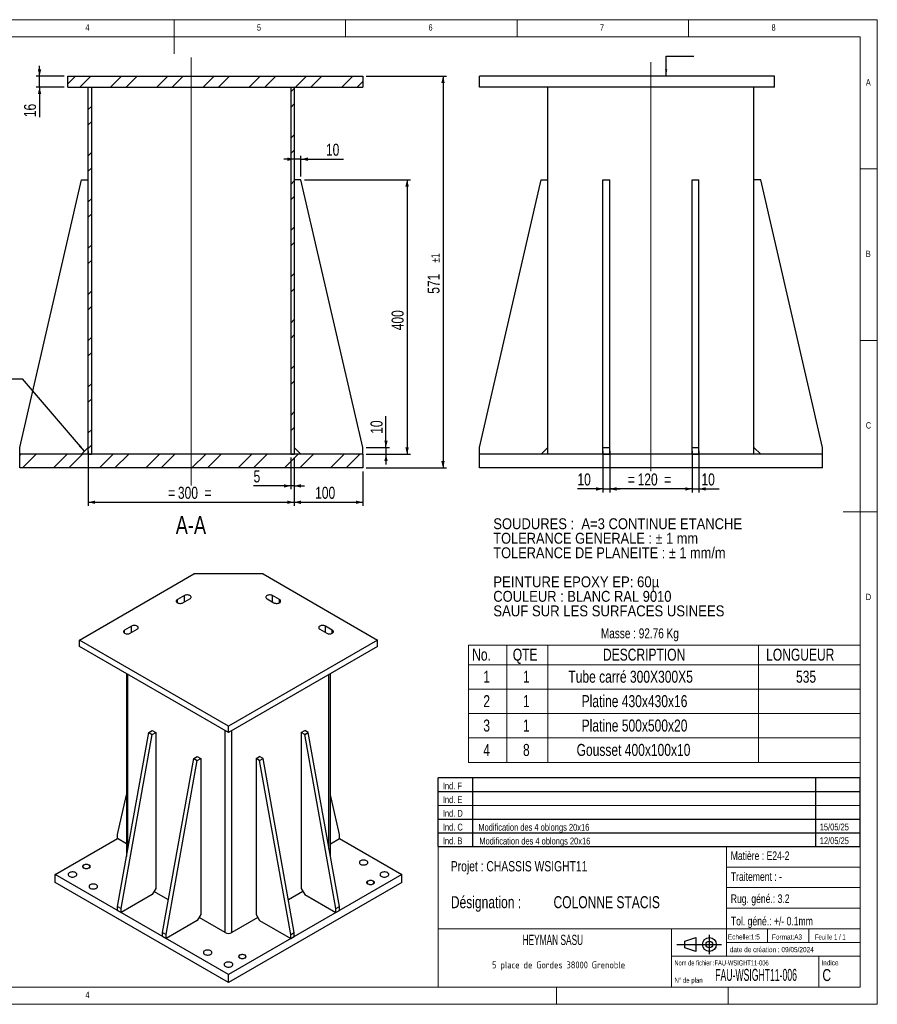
# Model space of a CAD drawing. Header units: millimetres. Extents: x 5 to 415, y 5 to 292.
# Tile 2 of 2: x 165 to 415, y 5 to 292. Entities that reach past the tile are written whole.
import ezdxf
from ezdxf.enums import TextEntityAlignment as Align

# ---------------------------------------------------------------- set-up
doc = ezdxf.new("R2010")
doc.units = ezdxf.units.MM
for name, color, linetype in [('COTES', 1, 'Continuous'), ('NOTES', 6, 'Continuous'), ('TRAIT-FINS', 9, 'Continuous')]:
    doc.layers.add(name, color=color, linetype=linetype)
doc.layers.add('TRAIT-FORT', color=4, linetype='Continuous', lineweight=25)
doc.styles.add('SLDTEXTSTYLE0', font='TXT', dxfattribs={"width": 0.75})
doc.styles.add('SLDTEXTSTYLE1', font='TXT', dxfattribs={"width": 0.892307})
doc.styles.add('SLDTEXTSTYLE10', font='TXT', dxfattribs={"width": 0.692308})
doc.styles.add('SLDTEXTSTYLE11', font='ISOCP3', dxfattribs={"width": 0.96})
doc.styles.add('SLDTEXTSTYLE12', font='TXT', dxfattribs={"width": 0.605})
doc.styles.add('SLDTEXTSTYLE2', font='TXT', dxfattribs={"width": 0.878854})
doc.styles.add('SLDTEXTSTYLE3', font='TXT', dxfattribs={"width": 0.877778})
doc.styles.add('SLDTEXTSTYLE4', font='TXT', dxfattribs={"width": 0.901554})
doc.styles.add('SLDTEXTSTYLE5', font='TXT', dxfattribs={"width": 0.887464})
doc.styles.add('SLDTEXTSTYLE6', font='TXT', dxfattribs={"width": 0.900825})
doc.styles.add('SLDTEXTSTYLE7', font='TXT', dxfattribs={"width": 0.538863})
doc.styles.add('SLDTEXTSTYLE8', font='TXT', dxfattribs={"width": 0.666172})
doc.styles.add('SLDTEXTSTYLE9', font='TXT', dxfattribs={"width": 0.7})
doc.dimstyles.new('SLDDIMSTYLE0', dxfattribs={"dimtxt": 3.5, "dimasz": 2, "dimexe": 0, "dimexo": 0.0625, "dimgap": 0.875, "dimtad": 1, "dimlfac": 5, "dimrnd": 1e-09, "dimzin": 12, "dimdsep": 46, "dimtxsty": 'SLDTEXTSTYLE0', "dimsah": 1, "dimcen": 0.09, "dimadec": 0, "dimazin": 3, "dimtfac": 1, "dimtofl": 0, "dimtmove": 0, "dimatfit": 3, "dimfxl": 0, "dimfrac": 2, "dimtolj": 1, "dimtzin": 12, "dimarcsym": 0})
doc.dimstyles.new('SLDDIMSTYLE1', dxfattribs={"dimtxt": 3.5, "dimasz": 2, "dimexe": 0, "dimexo": 0.0625, "dimgap": 0.875, "dimtad": 1, "dimlfac": 5, "dimrnd": 1e-09, "dimzin": 12, "dimdsep": 46, "dimtxsty": 'SLDTEXTSTYLE0', "dimsah": 1, "dimcen": 0.09, "dimadec": 0, "dimazin": 3, "dimtfac": 1, "dimtmove": 0, "dimatfit": 0, "dimfxl": 0, "dimfrac": 2, "dimtolj": 1, "dimtzin": 12, "dimarcsym": 0})
doc.dimstyles.new('SLDDIMSTYLE6', dxfattribs={"dimtxt": 3.5, "dimasz": 2, "dimexe": 0, "dimexo": 0.0625, "dimgap": 0.875, "dimtad": 1, "dimlfac": 5, "dimrnd": 1e-09, "dimzin": 12, "dimdsep": 46, "dimtxsty": 'SLDTEXTSTYLE0', "dimsah": 1, "dimcen": 0.09, "dimadec": 0, "dimazin": 3, "dimtol": 1, "dimtp": 1, "dimtm": 1, "dimtfac": 1, "dimtofl": 0, "dimtmove": 0, "dimatfit": 3, "dimfxl": 0, "dimfrac": 2, "dimtolj": 1, "dimarcsym": 0})
doc.dimstyles.new('SLDDIMSTYLE7', dxfattribs={"dimtxt": 0.18, "dimasz": 2, "dimexe": 0, "dimexo": 0.0625, "dimgap": 0, "dimtad": 0, "dimtih": 1, "dimtoh": 1, "dimdec": 0, "dimrnd": 1e-09, "dimzin": 0, "dimdsep": 46, "dimtxsty": 'Standard', "dimsah": 1, "dimcen": 0.09, "dimadec": 0, "dimazin": 0, "dimtfac": 2, "dimtdec": 0, "dimtofl": 0, "dimtmove": 0, "dimatfit": 3, "dimfxl": 0, "dimfrac": 2, "dimtolj": 1, "dimtzin": 0, "dimarcsym": 0})

# ---------------------------------------------------------------- blocks, each defined once
blk = doc.blocks.new('TAB MODIFS')
for p, q in [((123, 20), (0, 20)), ((0, 0), (0, 20)), ((10, 20), (10, 0)), ((110, 20), (110, 0)), ((123, 0), (123, 20)), ((0, 16), (123, 16)), ((0, 8), (123, 8)), ((0, 4), (123, 4)), ((0, 0), (123, 0))]:
    blk.add_line(p, q)
at = {"color": 7, "linetype": 'Continuous', "lineweight": 18}
blk.add_line((0, 12), (123, 12), dxfattribs=at)
at = {"color": 7}
for tag in ['AUTOATTR0', 'AUTOATTR1', 'AUTOATTR2', 'AUTOATTR3', 'AUTOATTR4', 'AUTOATTR5', 'AUTOATTR6', 'AUTOATTR7', 'AUTOATTR8', 'AUTOATTR9']:
    blk.add_attdef(tag, (0, 0), '', height=1, dxfattribs=at)
at = {"layer": 'NOTES', "color": 211, "char_height": 2, "attachment_point": 1, "style": 'SLDTEXTSTYLE0'}
for s, insert in [('Ind. F', (1.36, 18.66)), ('Ind. E', (1.36, 14.66)), ('Ind. D', (1.36, 10.66)), ('Ind. C', (1.36, 6.66)), ('Ind. B', (1.36, 2.66))]:
    blk.add_mtext(s, dxfattribs=dict(at, insert=insert))
blk = doc.blocks.new('Bloc2')
for p, q in [((2.32, 3.8), (5.55, 4.8)), ((2.32, 1.8), (2.32, 3.8)), ((5.55, 4.8), (5.55, 0.8)), ((9.48, 0), (9.48, 5.6)), ((0, 2.8), (12.98, 2.8)), ((5.55, 0.8), (2.32, 1.8))]:
    blk.add_line(p, q)
for radius in [2, 1]:
    blk.add_circle((9.48, 2.8), radius)
blk = doc.blocks.new('SW_NOTE_0')
at = {"layer": 'NOTES', "color": 0, "char_height": 3.175, "attachment_point": 1}
for s, insert, style in [('SOUDURES :  A=3 CONTINUE ETANCHE', (0, 4.09), 'SLDTEXTSTYLE1'), ('TOLERANCE GENERALE : ± 1 mm', (0, -0.14), 'SLDTEXTSTYLE2'), ('TOLERANCE DE PLANEITE : ± 1 mm/m', (0, -4.37), 'SLDTEXTSTYLE3'), ('PEINTURE EPOXY EP: 60µ', (0, -12.84), 'SLDTEXTSTYLE4'), ('COULEUR : BLANC RAL 9010', (0, -17.07), 'SLDTEXTSTYLE5'), ('SAUF SUR LES SURFACES USINEES', (0, -21.31), 'SLDTEXTSTYLE6')]:
    blk.add_mtext(s, dxfattribs=dict(at, insert=insert, style=style))
blk = doc.blocks.new('SW_NOTE_1')
at = {"layer": 'NOTES', "color": 0, "char_height": 3.5, "attachment_point": 1, "style": 'SLDTEXTSTYLE0'}
for s, insert in [('Désignation :', (0, 4.51)), ('COLONNE STACIS', (29.93, 4.51))]:
    blk.add_mtext(s, dxfattribs=dict(at, insert=insert))
blk = doc.blocks.new('SW_NOTE_2')
at = {"layer": 'NOTES', "color": 0, "insert": (20.94, 2.58), "char_height": 2, "attachment_point": 2, "style": 'SLDTEXTSTYLE11'}
blk.add_mtext('5 place de Gordes 38000 Grenoble', dxfattribs=at)
blk = doc.blocks.new('SW_TABLEANNOTATION_0')
at = {"color": 0, "linetype": 'Continuous', "lineweight": 18}
for p, q in [((0, 0), (0, -34.2)), ((114.16, 0), (0, 0)), ((11.21, 0), (11.21, -5.75)), ((23.14, 0), (23.14, -5.75)), ((84.53, 0), (84.53, -5.75)), ((114.16, -34.2), (114.16, 0)), ((0, -5.75), (114.16, -5.75)), ((11.21, -5.75), (11.21, -34.2)), ((23.14, -5.75), (23.14, -34.2)), ((84.53, -5.75), (84.53, -34.2)), ((0, -12.86), (114.16, -12.86)), ((0, -19.97), (114.16, -19.97)), ((0, -27.09), (114.16, -27.09)), ((0, -34.2), (114.16, -34.2))]:
    blk.add_line(p, q, dxfattribs=at)
at = {"color": 0, "linetype": 'Continuous', "lineweight": 18, "char_height": 3.5, "attachment_point": 1, "style": 'SLDTEXTSTYLE0'}
for s, insert in [('No.', (1.06, -1.06)), ('QTE', (12.9, -1.06)), ('DESCRIPTION', (39.19, -1.06)), ('LONGUEUR', (86.75, -1.06)), ('1', (4.31, -7.49)), ('1', (15.88, -7.49)), ('Tube carré 300X300X5', (29.1, -7.49)), ('535', (95.46, -7.49)), ('Platine 430x430x16', (32.97, -14.61)), ('2', (4.31, -14.61)), ('1', (15.88, -14.61)), ('3', (4.31, -21.72)), ('1', (15.88, -21.72)), ('Platine 500x500x20', (32.97, -21.72)), ('4', (4.31, -28.83)), ('8', (15.88, -28.83)), ('Gousset 400x100x10', (31.5, -28.83))]:
    blk.add_mtext(s, dxfattribs=dict(at, insert=insert))
blk = doc.blocks.new('_D_27')
at = {"layer": 'COTES', "color": 1}
for p, q in [((266, 275.54), (289.4, 275.54)), ((288.4, 275.54), (288.4, 161.34)), ((266, 161.34), (289.4, 161.34))]:
    blk.add_line(p, q, dxfattribs=at)
for points in [[(288.4, 275.54), (287.9, 273.54), (288.9, 273.54)], [(288.4, 161.34), (288.9, 163.34), (287.9, 163.34)]]:
    blk.add_solid(points, dxfattribs=at)
at = {"layer": 'COTES', "color": 1, "attachment_point": 1, "rotation": 90, "style": 'SLDTEXTSTYLE0'}
for s, insert, char_height in [('±1', (284.95, 221.16), 2.45), ('571', (283.89, 212.11), 3.5)]:
    blk.add_mtext(s, dxfattribs=dict(at, insert=insert, char_height=char_height))
blk = doc.blocks.new('_D_28')
at = {"layer": 'COTES', "color": 1}
for p, q in [((185, 166.34), (185, 150.34)), ((245, 164.34), (245, 150.34)), ((185, 151.34), (245, 151.34))]:
    blk.add_line(p, q, dxfattribs=at)
for points in [[(185, 151.34), (187, 150.84), (187, 151.84)], [(245, 151.34), (243, 151.84), (243, 150.84)]]:
    blk.add_solid(points, dxfattribs=at)
at = {"layer": 'COTES', "color": 1, "char_height": 3.5, "attachment_point": 1, "style": 'SLDTEXTSTYLE0'}
for s, insert in [('300', (211.12, 155.85)), ('=', (208.29, 155.85)), ('=', (218.88, 155.85))]:
    blk.add_mtext(s, dxfattribs=dict(at, insert=insert))
blk = doc.blocks.new('_D_29')
at = {"layer": 'COTES', "color": 1}
for p, q in [((244, 164.34), (244, 155.11)), ((245, 164.34), (245, 155.11)), ((244, 156.11), (233.17, 156.11)), ((245, 156.11), (244, 156.11)), ((245, 156.11), (248, 156.11))]:
    blk.add_line(p, q, dxfattribs=at)
for points in [[(244, 156.11), (242, 156.61), (242, 155.61)], [(245, 156.11), (247, 155.61), (247, 156.61)]]:
    blk.add_solid(points, dxfattribs=at)
at = {"layer": 'COTES', "color": 1, "insert": (233.17, 160.63), "char_height": 3.5, "attachment_point": 1, "style": 'SLDTEXTSTYLE0'}
blk.add_mtext('5', dxfattribs=at)
blk = doc.blocks.new('_D_30')
at = {"layer": 'COTES', "color": 1}
for p, q in [((248, 245.34), (278.93, 245.34)), ((277.93, 245.34), (277.93, 165.34)), ((266, 165.34), (278.93, 165.34))]:
    blk.add_line(p, q, dxfattribs=at)
for points in [[(277.93, 245.34), (277.43, 243.34), (278.43, 243.34)], [(277.93, 165.34), (278.43, 167.34), (277.43, 167.34)]]:
    blk.add_solid(points, dxfattribs=at)
at = {"layer": 'COTES', "color": 1, "insert": (273.42, 201.46), "char_height": 3.5, "attachment_point": 1, "rotation": 90, "style": 'SLDTEXTSTYLE0'}
blk.add_mtext('400', dxfattribs=at)
blk = doc.blocks.new('_D_31')
at = {"layer": 'COTES', "color": 1}
for p, q in [((271.78, 167.34), (271.78, 176.46)), ((266, 167.34), (272.78, 167.34)), ((271.78, 167.34), (271.78, 165.34)), ((266, 165.34), (272.78, 165.34)), ((271.78, 165.34), (271.78, 162.34))]:
    blk.add_line(p, q, dxfattribs=at)
for points in [[(271.78, 167.34), (272.28, 169.34), (271.28, 169.34)], [(271.78, 165.34), (271.28, 163.34), (272.28, 163.34)]]:
    blk.add_solid(points, dxfattribs=at)
at = {"layer": 'COTES', "color": 1, "insert": (267.27, 171.29), "char_height": 3.5, "attachment_point": 1, "rotation": 90, "style": 'SLDTEXTSTYLE0'}
blk.add_mtext('10', dxfattribs=at)
blk = doc.blocks.new('_D_32')
at = {"layer": 'COTES', "color": 1}
for p, q in [((245, 251.34), (242, 251.34)), ((247, 251.34), (245, 251.34)), ((247, 246.34), (247, 252.34)), ((247, 251.34), (259.44, 251.34))]:
    blk.add_line(p, q, dxfattribs=at)
for points in [[(245, 251.34), (243, 251.84), (243, 250.84)], [(247, 251.34), (249, 250.84), (249, 251.84)]]:
    blk.add_solid(points, dxfattribs=at)
at = {"layer": 'COTES', "color": 1, "insert": (254.27, 255.85), "char_height": 3.5, "attachment_point": 1, "style": 'SLDTEXTSTYLE0'}
blk.add_mtext('10', dxfattribs=at)
blk = doc.blocks.new('_D_33')
at = {"layer": 'COTES', "color": 1}
for p, q in [((245, 164.34), (245, 150.34)), ((265, 160.34), (265, 150.34)), ((245, 151.34), (265, 151.34))]:
    blk.add_line(p, q, dxfattribs=at)
for points in [[(245, 151.34), (247, 150.84), (247, 151.84)], [(265, 151.34), (263, 151.84), (263, 150.84)]]:
    blk.add_solid(points, dxfattribs=at)
at = {"layer": 'COTES', "color": 1, "insert": (251.12, 155.85), "char_height": 3.5, "attachment_point": 1, "style": 'SLDTEXTSTYLE0'}
blk.add_mtext('100', dxfattribs=at)
blk = doc.blocks.new('_D_34')
at = {"layer": 'COTES', "color": 1}
for p, q in [((170.78, 275.54), (170.78, 278.54)), ((178, 275.54), (169.78, 275.54)), ((170.78, 272.34), (170.78, 275.54)), ((178, 272.34), (169.78, 272.34)), ((170.78, 272.34), (170.78, 263.58))]:
    blk.add_line(p, q, dxfattribs=at)
for points in [[(170.78, 275.54), (171.28, 277.54), (170.28, 277.54)], [(170.78, 272.34), (170.28, 270.34), (171.28, 270.34)]]:
    blk.add_solid(points, dxfattribs=at)
at = {"layer": 'COTES', "color": 1, "insert": (166.26, 263.58), "char_height": 3.5, "attachment_point": 1, "rotation": 90, "style": 'SLDTEXTSTYLE0'}
blk.add_mtext('16', dxfattribs=at)
blk = doc.blocks.new('SW_NOTE_3')
at = {"layer": 'NOTES', "color": 0}
blk.add_line((-22.28, 0), (0, 0), dxfattribs=at)
at = {"layer": 'NOTES', "color": 0, "insert": (-22.72, 4.58), "char_height": 3.5, "attachment_point": 1, "style": 'SLDTEXTSTYLE0'}
blk.add_mtext('CH. 10x10', dxfattribs=at)
blk = doc.blocks.new('_D_36')
at = {"layer": 'COTES', "color": 1}
for p, q in [((337, 166.34), (337, 154.23)), ((361, 166.34), (361, 154.23)), ((361, 155.23), (337, 155.23))]:
    blk.add_line(p, q, dxfattribs=at)
for points in [[(337, 155.23), (339, 154.73), (339, 155.73)], [(361, 155.23), (359, 155.73), (359, 154.73)]]:
    blk.add_solid(points, dxfattribs=at)
at = {"layer": 'COTES', "color": 1, "char_height": 3.5, "attachment_point": 1, "style": 'SLDTEXTSTYLE0'}
for s, insert in [('=', (342.29, 159.74)), ('120', (345.12, 159.74)), ('=', (352.88, 159.74))]:
    blk.add_mtext(s, dxfattribs=dict(at, insert=insert))
blk = doc.blocks.new('_D_37')
at = {"layer": 'COTES', "color": 1}
for p, q in [((335, 166.34), (335, 154.23)), ((337, 166.34), (337, 154.23)), ((335, 155.23), (327.58, 155.23)), ((335, 155.23), (337, 155.23)), ((337, 155.23), (340, 155.23))]:
    blk.add_line(p, q, dxfattribs=at)
for points in [[(335, 155.23), (333, 155.73), (333, 154.73)], [(337, 155.23), (339, 154.73), (339, 155.73)]]:
    blk.add_solid(points, dxfattribs=at)
at = {"layer": 'COTES', "color": 1, "insert": (327.58, 159.74), "char_height": 3.5, "attachment_point": 1, "style": 'SLDTEXTSTYLE0'}
blk.add_mtext('10', dxfattribs=at)
blk = doc.blocks.new('_D_38')
at = {"layer": 'COTES', "color": 1}
for p, q in [((361, 166.34), (361, 154.23)), ((363, 166.34), (363, 154.23)), ((361, 155.23), (358, 155.23)), ((361, 155.23), (363, 155.23)), ((363, 155.23), (368.9, 155.23))]:
    blk.add_line(p, q, dxfattribs=at)
for points in [[(361, 155.23), (359, 155.73), (359, 154.73)], [(363, 155.23), (365, 154.73), (365, 155.73)]]:
    blk.add_solid(points, dxfattribs=at)
at = {"layer": 'COTES', "color": 1, "insert": (363.73, 159.74), "char_height": 3.5, "attachment_point": 1, "style": 'SLDTEXTSTYLE0'}
blk.add_mtext('10', dxfattribs=at)

msp = doc.modelspace()

# ---------------------------------------------------------------- hatches: boundary and pattern name
at = {"layer": 'TRAIT-FINS'}
h = msp.add_hatch(dxfattribs=at)
h.set_pattern_fill('ANSI32', color=9, angle=3e-322, style=0)
h.paths.add_polyline_path([(179.0002, 275.5408), (179.0002, 272.3408), (265.0002, 272.3408), (265.0002, 275.5408)], flags=0)
h = msp.add_hatch(dxfattribs=at)
h.set_pattern_fill('ANSI32', color=9, angle=3e-322, style=0)
h.paths.add_polyline_path([(185.0002, 272.3408), (185.0002, 165.3408), (186.0002, 165.3408), (186.0002, 272.3408)], flags=0)
h = msp.add_hatch(dxfattribs=at)
h.set_pattern_fill('ANSI32', color=9, angle=3e-322, style=0)
h.paths.add_polyline_path([(244.0002, 272.3408), (244.0002, 165.3408), (245.0002, 165.3408), (245.0002, 272.3408)], flags=0)
h = msp.add_hatch(dxfattribs=at)
h.set_pattern_fill('ANSI32', color=9, angle=3e-322, style=0)
h.paths.add_polyline_path([(165.0002, 161.3408), (265.0002, 161.3408), (265.0002, 165.3408), (165.0002, 165.3408)], flags=0)

# ---------------------------------------------------------------- linework, layer by layer
at = {"color": 7, "linetype": 'Continuous', "lineweight": 18}
for p, q in [((415, 292), (5, 292)), ((210, 292), (210, 282)), ((260, 287), (260, 292)), ((310, 292), (310, 287)), ((360, 287), (360, 292)), ((415, 5), (415, 292)), ((410, 287), (10, 287)), ((410, 287), (410, 10)), ((215.0002, 156.2534), (215.0002, 281.0008)), ((349.0031, 160.4415), (349.0031, 279.6618)), ((415, 248.5), (410, 248.5)), ((410, 198.5), (415, 198.5)), ((415, 148.5), (405, 148.5)), ((286.999, 50.9996), (286.999, 9.9996)), ((409.999, 50.9996), (286.999, 50.9996)), ((370.999, 50.9996), (370.999, 18.9996)), ((370.999, 44.9996), (409.999, 44.9996)), ((370.999, 38.9996), (409.999, 38.9996)), ((370.999, 32.9996), (409.999, 32.9996)), ((286.999, 26.9996), (409.999, 26.9996)), ((354.999, 26.9996), (354.999, 9.9996)), ((382.999, 26.9996), (382.999, 22.9996)), ((394.999, 26.9996), (394.999, 22.9996)), ((370.999, 22.9996), (409.999, 22.9996)), ((354.999, 18.9996), (409.999, 18.9996)), ((397.999, 18.9996), (397.999, 9.9996)), ((10, 10), (410, 10)), ((321.499, 9.9996), (321.499, 4.9996)), ((371.499, 9.9996), (371.499, 4.9996)), ((5, 5), (415, 5))]:
    msp.add_line(p, q, dxfattribs=at)
at = {"color": 7, "linetype": 'Continuous', "lineweight": 18, "flags": 128}
for points in [[(185.2524, 45.6293), (185.5001, 45.4153), (185.5871, 45.1628), (185.5001, 44.9103), (185.2524, 44.6963), (184.8816, 44.5533), (184.4443, 44.503), (184.0069, 44.5533), (183.6362, 44.6963), (183.3884, 44.9103), (183.3014, 45.1628), (183.3884, 45.4153), (183.6362, 45.6293), (184.0069, 45.7723), (184.4443, 45.8225), (184.8816, 45.7723), (185.2524, 45.6293)], [(268.0849, 40.9641), (268.3327, 40.7501), (268.4197, 40.4976), (268.3327, 40.2451), (268.0849, 40.0311), (267.7141, 39.8881), (267.2768, 39.8378), (266.8394, 39.8881), (266.4687, 40.0311), (266.2209, 40.2451), (266.1339, 40.4976), (266.2209, 40.7501), (266.4687, 40.9641), (266.8394, 41.1071), (267.2768, 41.1574), (267.7141, 41.1071), (268.0849, 40.9641)], [(230.7093, 19.3876), (230.957, 19.1736), (231.044, 18.9211), (230.957, 18.6686), (230.7093, 18.4546), (230.3385, 18.3116), (229.9012, 18.2613), (229.4638, 18.3116), (229.093, 18.4546), (228.8453, 18.6686), (228.7583, 18.9211), (228.8453, 19.1736), (229.093, 19.3876), (229.4638, 19.5306), (229.9012, 19.5809), (230.3385, 19.5306), (230.7093, 19.3876)]]:
    msp.add_lwpolyline(points, dxfattribs=at)
at = {"layer": 'TRAIT-FORT', "color": 4, "linetype": 'Continuous', "lineweight": 25}
for p, q in [((179.0002, 275.5408), (265.0002, 275.5408)), ((179.0002, 272.3408), (179.0002, 275.5408)), ((265.0002, 275.5408), (265.0002, 272.3408)), ((299.0031, 272.3408), (299.0031, 275.5408)), ((385.0031, 275.5408), (299.0031, 275.5408)), ((385.0031, 272.3408), (385.0031, 275.5408)), ((179.0002, 272.3408), (265.0002, 272.3408)), ((185.0002, 272.3408), (186.0002, 272.3408)), ((185.0002, 165.3408), (185.0002, 272.3408)), ((186.0002, 165.3408), (186.0002, 272.3408)), ((244.0002, 272.3408), (244.0002, 165.3408)), ((244.0002, 272.3408), (245.0002, 272.3408)), ((245.0002, 272.3408), (245.0002, 165.3408)), ((385.0031, 272.3408), (299.0031, 272.3408)), ((319.0031, 165.3408), (319.0031, 272.3408)), ((379.0031, 165.3408), (379.0031, 272.3408)), ((165.0002, 167.3408), (183.0002, 245.3408)), ((183.0002, 245.3408), (185.0002, 245.3408)), ((247.0002, 245.3408), (245.0002, 245.3408)), ((265.0002, 167.3408), (247.0002, 245.3408)), ((299.0031, 167.3408), (317.0031, 245.3408)), ((317.0031, 245.3408), (319.0031, 245.3408)), ((335.0031, 167.3408), (335.0031, 245.3408)), ((335.0031, 245.3408), (337.0031, 245.3408)), ((337.0031, 167.3408), (337.0031, 245.3408)), ((361.0031, 245.3408), (363.0031, 245.3408)), ((361.0031, 167.3408), (361.0031, 245.3408)), ((363.0031, 167.3408), (363.0031, 245.3408)), ((381.0031, 245.3408), (379.0031, 245.3408)), ((399.0031, 167.3408), (381.0031, 245.3408)), ((165.0002, 165.3408), (165.0002, 167.3408)), ((185.0002, 167.3408), (183.0002, 165.3408)), ((245.0002, 167.3408), (247.0002, 165.3408)), ((265.0002, 165.3408), (265.0002, 167.3408)), ((299.0031, 165.3408), (299.0031, 167.3408)), ((319.0031, 167.3408), (317.0031, 165.3408)), ((335.0031, 165.3408), (335.0031, 167.3408)), ((335.0031, 167.3408), (337.0031, 167.3408)), ((337.0031, 165.3408), (337.0031, 167.3408)), ((361.0031, 167.3408), (363.0031, 167.3408)), ((361.0031, 165.3408), (361.0031, 167.3408)), ((363.0031, 165.3408), (363.0031, 167.3408)), ((379.0031, 167.3408), (381.0031, 165.3408)), ((399.0031, 165.3408), (399.0031, 167.3408)), ((165.0002, 161.3408), (165.0002, 165.3408)), ((265.0002, 165.3408), (165.0002, 165.3408)), ((185.0002, 165.3408), (186.0002, 165.3408)), ((244.0002, 165.3408), (245.0002, 165.3408)), ((265.0002, 165.3408), (265.0002, 161.3408)), ((299.0031, 161.3408), (299.0031, 165.3408)), ((399.0031, 165.3408), (299.0031, 165.3408)), ((335.0031, 165.3408), (337.0031, 165.3408)), ((361.0031, 165.3408), (363.0031, 165.3408)), ((399.0031, 161.3408), (399.0031, 165.3408)), ((265.0002, 161.3408), (165.0002, 161.3408)), ((399.0031, 161.3408), (299.0031, 161.3408)), ((182.424, 111.1857), (215.759, 130.4296)), ((235.9621, 130.4296), (215.759, 130.4296)), ((235.9621, 130.4296), (269.2971, 111.1857)), ((213.0037, 124.136), (210.9834, 122.9697)), ((213.0037, 122.2699), (213.0037, 124.136)), ((240.7377, 122.9697), (238.7174, 124.136)), ((238.7174, 122.2699), (238.7174, 124.136)), ((210.9834, 122.0367), (210.9834, 122.9697)), ((212.5997, 122.0367), (214.62, 123.203)), ((237.1011, 123.203), (239.1214, 122.0367)), ((240.7377, 122.0367), (240.7377, 122.9697)), ((197.609, 115.2488), (195.5887, 114.0825)), ((197.609, 113.3827), (197.609, 115.2488)), ((256.1324, 114.0825), (254.1121, 115.2488)), ((254.1121, 113.3827), (254.1121, 115.2488)), ((195.5887, 113.1495), (195.5887, 114.0825)), ((197.2049, 113.1495), (199.2252, 114.3158)), ((252.4958, 114.3158), (254.5161, 113.1495)), ((256.1324, 113.1495), (256.1324, 114.0825)), ((182.424, 109.3193), (182.424, 111.1857)), ((225.8605, 86.1103), (182.424, 111.1857)), ((225.8605, 84.2439), (182.424, 109.3193)), ((269.2971, 111.1857), (225.8605, 86.1103)), ((269.2971, 109.3193), (225.8605, 84.2439)), ((269.2971, 109.3193), (269.2971, 111.1857)), ((196.1477, 101.3967), (196.1477, 48.0785)), ((196.5661, 50.4138), (196.5661, 101.1552)), ((255.155, 50.4138), (255.155, 101.1552)), ((255.5734, 48.0785), (255.5734, 101.3967)), ((225.8605, 84.2439), (225.8605, 86.1103)), ((193.5357, 33.5), (202.627, 84.2413)), ((194.5458, 32.9169), (203.6372, 83.6582)), ((202.627, 84.2413), (203.6372, 84.8245)), ((202.627, 84.2413), (203.6372, 83.6582)), ((203.6372, 84.8245), (204.6473, 84.2413)), ((203.6372, 83.6582), (204.6473, 84.2413)), ((204.6473, 84.2413), (204.6473, 38.7483)), ((224.8504, 25.9189), (224.8504, 84.827)), ((226.8707, 25.9189), (226.8707, 84.827)), ((247.0737, 84.2413), (248.0839, 84.8245)), ((247.0737, 84.2413), (247.0737, 38.7483)), ((248.0839, 83.6582), (247.0737, 84.2413)), ((249.094, 84.2413), (248.0839, 84.8245)), ((248.0839, 83.6582), (249.094, 84.2413)), ((257.1753, 32.9169), (248.0839, 83.6582)), ((258.1854, 33.5), (249.094, 84.2413)), ((206.6676, 25.9191), (215.759, 76.6604)), ((207.6778, 25.3359), (216.7692, 76.0772)), ((215.759, 76.6604), (216.7692, 77.2435)), ((215.759, 76.6604), (216.7692, 76.0772)), ((216.7692, 77.2435), (217.7793, 76.6604)), ((216.7692, 76.0772), (217.7793, 76.6604)), ((217.7793, 76.6604), (217.7793, 31.1674)), ((233.9418, 76.6604), (234.9519, 77.2435)), ((233.9418, 76.6604), (233.9418, 31.1674)), ((234.9519, 76.0772), (233.9418, 76.6604)), ((235.9621, 76.6604), (234.9519, 77.2435)), ((234.9519, 76.0772), (235.9621, 76.6604)), ((244.0433, 25.3359), (234.9519, 76.0772)), ((245.0534, 25.9191), (235.9621, 76.6604)), ((193.5357, 54.4934), (196.1477, 66.056)), ((258.1854, 54.4934), (255.5734, 66.056)), ((175.3529, 42.8302), (193.5357, 53.3269)), ((193.5357, 53.3269), (193.5357, 54.4934)), ((196.1477, 51.819), (193.5357, 53.3269)), ((255.5734, 51.819), (258.1854, 53.3269)), ((258.1854, 53.3269), (258.1854, 54.4934)), ((258.1854, 53.3269), (276.3682, 42.8302)), ((175.3529, 40.4972), (175.3529, 42.8302)), ((225.8605, 13.6728), (175.3529, 42.8302)), ((225.8605, 11.3398), (175.3529, 40.4972)), ((276.3682, 42.8302), (225.8605, 13.6728)), ((276.3682, 40.4972), (225.8605, 11.3398)), ((276.3682, 40.4972), (276.3682, 42.8302)), ((204.6473, 38.7483), (203.6372, 36.9987)), ((208.372, 35.4316), (204.1422, 37.8735)), ((247.5789, 37.8735), (243.3491, 35.4316)), ((247.0737, 38.7483), (248.0839, 36.9987)), ((203.6372, 36.9987), (194.5458, 31.7504)), ((248.0839, 36.9987), (257.1753, 31.7504)), ((193.5357, 33.5), (194.5458, 32.9169)), ((193.5357, 32.3335), (193.5357, 33.5)), ((193.5357, 32.3335), (194.5458, 31.7504)), ((194.5458, 31.7504), (194.5458, 32.9169)), ((257.1753, 32.9169), (258.1854, 33.5)), ((257.1753, 31.7504), (257.1753, 32.9169)), ((257.1753, 31.7504), (258.1854, 32.3335)), ((258.1854, 32.3335), (258.1854, 33.5)), ((216.7692, 29.4178), (207.6778, 24.1694)), ((217.7793, 31.1674), (216.7692, 29.4178)), ((224.8504, 25.9189), (217.2742, 30.2925)), ((234.4469, 30.2925), (226.8707, 25.9189)), ((233.9418, 31.1674), (234.9519, 29.4178)), ((234.9519, 29.4178), (244.0433, 24.1694)), ((206.6676, 25.9191), (207.6778, 25.3359)), ((206.6676, 24.7526), (206.6676, 25.9191)), ((244.0433, 25.3359), (245.0534, 25.9191)), ((245.0534, 24.7526), (245.0534, 25.9191)), ((206.6676, 24.7526), (207.6778, 24.1694)), ((207.6778, 24.1694), (207.6778, 25.3359)), ((244.0433, 24.1694), (244.0433, 25.3359)), ((244.0433, 24.1694), (245.0534, 24.7526)), ((225.8605, 11.3398), (225.8605, 13.6728))]:
    msp.add_line(p, q, dxfattribs=at)
at = {"layer": 'TRAIT-FORT', "color": 4, "linetype": 'Continuous', "lineweight": 25, "flags": 128}
for points in [[(214.62, 123.203), (214.7795, 123.3185), (214.8906, 123.4516), (214.9475, 123.5956), (214.9475, 123.7433), (214.8906, 123.8874), (214.7795, 124.0205), (214.62, 124.136), (214.4199, 124.2281), (214.1893, 124.2922), (213.9398, 124.3251), (213.6839, 124.3251), (213.4344, 124.2922), (213.2038, 124.2281), (213.0037, 124.136)], [(238.7174, 124.136), (238.5173, 124.2281), (238.2867, 124.2922), (238.0372, 124.3251), (237.7813, 124.3251), (237.5318, 124.2922), (237.3012, 124.2281), (237.1011, 124.136), (236.9416, 124.0205), (236.8305, 123.8874), (236.7736, 123.7433), (236.7736, 123.5956), (236.8305, 123.4516), (236.9416, 123.3185), (237.1011, 123.203)], [(210.9834, 122.9697), (210.8239, 122.8542), (210.7128, 122.7211), (210.6559, 122.577), (210.6559, 122.4293), (210.7128, 122.2853), (210.8239, 122.1522), (210.9834, 122.0367), (211.1835, 121.9445), (211.4141, 121.8804), (211.6636, 121.8476), (211.9195, 121.8476), (212.169, 121.8804), (212.3996, 121.9445), (212.5997, 122.0367)], [(239.1214, 122.0367), (239.3215, 121.9445), (239.5521, 121.8804), (239.8016, 121.8476), (240.0575, 121.8476), (240.307, 121.8804), (240.5376, 121.9445), (240.7377, 122.0367), (240.8972, 122.1522), (241.0083, 122.2853), (241.0652, 122.4293), (241.0652, 122.577), (241.0083, 122.7211), (240.8972, 122.8542), (240.7377, 122.9697)], [(199.2252, 114.3158), (199.3848, 114.4313), (199.4958, 114.5644), (199.5528, 114.7084), (199.5528, 114.8562), (199.4958, 115.0002), (199.3848, 115.1333), (199.2252, 115.2488), (199.0252, 115.3409), (198.7946, 115.405), (198.5451, 115.4379), (198.2892, 115.4379), (198.0397, 115.405), (197.8091, 115.3409), (197.609, 115.2488)], [(254.1121, 115.2488), (253.912, 115.3409), (253.6814, 115.405), (253.4319, 115.4379), (253.176, 115.4379), (252.9265, 115.405), (252.6959, 115.3409), (252.4958, 115.2488), (252.3363, 115.1333), (252.2252, 115.0002), (252.1683, 114.8562), (252.1683, 114.7084), (252.2252, 114.5644), (252.3363, 114.4313), (252.4958, 114.3158)], [(195.5887, 114.0825), (195.4291, 113.967), (195.3181, 113.8339), (195.2611, 113.6899), (195.2611, 113.5421), (195.3181, 113.3981), (195.4291, 113.265), (195.5887, 113.1495), (195.7888, 113.0574), (196.0194, 112.9933), (196.2689, 112.9604), (196.5248, 112.9604), (196.7743, 112.9933), (197.0049, 113.0574), (197.2049, 113.1495)], [(254.5161, 113.1495), (254.7162, 113.0574), (254.9468, 112.9933), (255.1963, 112.9604), (255.4522, 112.9604), (255.7017, 112.9933), (255.9323, 113.0574), (256.1324, 113.1495), (256.292, 113.265), (256.403, 113.3981), (256.4599, 113.5421), (256.4599, 113.6899), (256.403, 113.8339), (256.292, 113.967), (256.1324, 114.0825)], [(266.1404, 46.8393), (265.9444, 46.9316), (265.7202, 46.9992), (265.477, 47.0394), (265.2248, 47.0505), (264.9739, 47.032), (264.7346, 46.9848), (264.5166, 46.9107), (264.329, 46.8128), (264.1793, 46.6952), (264.0737, 46.5625), (264.0165, 46.4203), (264.0101, 46.2743), (264.0547, 46.1306), (264.1485, 45.995), (264.2877, 45.8731), (264.4666, 45.7698), (264.6777, 45.6895), (264.9126, 45.6353), (265.1616, 45.6096), (265.4144, 45.6133), (265.6608, 45.6463), (265.8906, 45.7072), (266.0945, 45.7936), (266.264, 45.902), (266.3923, 46.0278), (266.4741, 46.166), (266.5061, 46.3108), (266.4869, 46.4564), (266.4173, 46.5968), (266.3002, 46.7262), (266.1404, 46.8393)], [(181.3128, 42.3054), (181.4772, 42.4218), (181.5977, 42.5549), (181.6692, 42.6992), (181.689, 42.849), (181.6561, 42.998), (181.572, 43.1401), (181.44, 43.2695), (181.2656, 43.3809), (181.0559, 43.4698), (180.8195, 43.5325), (180.5661, 43.5665), (180.306, 43.5703), (180.05, 43.5438), (179.8084, 43.4881), (179.5912, 43.4054), (179.4072, 43.2992), (179.2641, 43.1738), (179.1676, 43.0344), (179.1217, 42.8866), (179.1283, 42.7364), (179.1871, 42.5901), (179.2957, 42.4537), (179.4497, 42.3326), (179.6427, 42.2319), (179.8669, 42.1558), (180.113, 42.1072), (180.3711, 42.0882), (180.6305, 42.0996), (180.8806, 42.1409), (181.1112, 42.2105), (181.3128, 42.3054)], [(185.1514, 44.7546), (185.291, 44.8557), (185.3882, 44.9721), (185.438, 45.0982), (185.438, 45.2274), (185.3882, 45.3535), (185.291, 45.4699), (185.1514, 45.571), (184.9763, 45.6516), (184.7746, 45.7077), (184.5563, 45.7364), (184.3323, 45.7364), (184.114, 45.7077), (183.9123, 45.6516), (183.7372, 45.571), (183.5976, 45.4699), (183.5004, 45.3535), (183.4506, 45.2274), (183.4506, 45.0982), (183.5004, 44.9721), (183.5976, 44.8557), (183.7372, 44.7546), (183.9123, 44.674), (184.114, 44.6179), (184.3323, 44.5891), (184.5563, 44.5891), (184.7746, 44.6179), (184.9763, 44.674), (185.1514, 44.7546)], [(272.2265, 42.3054), (272.3909, 42.4218), (272.5114, 42.5549), (272.583, 42.6992), (272.6027, 42.849), (272.5698, 42.998), (272.4857, 43.1401), (272.3537, 43.2695), (272.1793, 43.3809), (271.9696, 43.4698), (271.7333, 43.5325), (271.4798, 43.5665), (271.2198, 43.5703), (270.9637, 43.5438), (270.7221, 43.4881), (270.5049, 43.4054), (270.321, 43.2992), (270.1778, 43.1738), (270.0813, 43.0344), (270.0354, 42.8866), (270.042, 42.7364), (270.1008, 42.5901), (270.2094, 42.4537), (270.3634, 42.3326), (270.5564, 42.2319), (270.7806, 42.1558), (271.0268, 42.1072), (271.2848, 42.0882), (271.5442, 42.0996), (271.7943, 42.1409), (272.0249, 42.2105), (272.2265, 42.3054)], [(267.9839, 40.0894), (268.1235, 40.1905), (268.2207, 40.3069), (268.2705, 40.433), (268.2705, 40.5622), (268.2207, 40.6883), (268.1235, 40.8047), (267.9839, 40.9058), (267.8088, 40.9864), (267.6071, 41.0425), (267.3888, 41.0713), (267.1648, 41.0713), (266.9465, 41.0425), (266.7448, 40.9864), (266.5697, 40.9058), (266.4301, 40.8047), (266.3329, 40.6883), (266.2831, 40.5622), (266.2831, 40.433), (266.3329, 40.3069), (266.4301, 40.1905), (266.5697, 40.0894), (266.7448, 40.0088), (266.9465, 39.9527), (267.1648, 39.9239), (267.3888, 39.9239), (267.6071, 39.9527), (267.8088, 40.0088), (267.9839, 40.0894)], [(187.3485, 39.8416), (187.1525, 39.9338), (186.9283, 40.0014), (186.6851, 40.0416), (186.4329, 40.0527), (186.182, 40.0342), (185.9427, 39.987), (185.7247, 39.9129), (185.5371, 39.8151), (185.3874, 39.6974), (185.2818, 39.5647), (185.2246, 39.4225), (185.2182, 39.2765), (185.2628, 39.1328), (185.3566, 38.9972), (185.4958, 38.8753), (185.6747, 38.772), (185.8858, 38.6917), (186.1207, 38.6375), (186.3697, 38.6118), (186.6225, 38.6155), (186.8689, 38.6485), (187.0987, 38.7094), (187.3026, 38.7959), (187.4721, 38.9042), (187.6004, 39.03), (187.6822, 39.1682), (187.7142, 39.313), (187.695, 39.4586), (187.6254, 39.599), (187.5083, 39.7284), (187.3485, 39.8416)], [(220.6835, 20.5977), (220.4875, 20.6899), (220.2633, 20.7575), (220.0202, 20.7977), (219.768, 20.8088), (219.5171, 20.7903), (219.2777, 20.7431), (219.0598, 20.669), (218.8721, 20.5712), (218.7224, 20.4535), (218.6168, 20.3208), (218.5596, 20.1786), (218.5532, 20.0326), (218.5979, 19.8889), (218.6917, 19.7533), (218.8309, 19.6314), (219.0097, 19.5281), (219.2209, 19.4478), (219.4558, 19.3936), (219.7047, 19.3679), (219.9575, 19.3716), (220.2039, 19.4046), (220.4337, 19.4655), (220.6376, 19.552), (220.8072, 19.6603), (220.9355, 19.7861), (221.0173, 19.9243), (221.0492, 20.0691), (221.03, 20.2147), (220.9604, 20.3551), (220.8433, 20.4845), (220.6835, 20.5977)], [(226.7697, 16.0637), (226.9341, 16.1801), (227.0545, 16.3132), (227.1261, 16.4576), (227.1458, 16.6073), (227.113, 16.7563), (227.0288, 16.8984), (226.8969, 17.0278), (226.7225, 17.1392), (226.5128, 17.2281), (226.2764, 17.2908), (226.023, 17.3248), (225.7629, 17.3286), (225.5068, 17.3021), (225.2653, 17.2464), (225.048, 17.1637), (224.8641, 17.0575), (224.7209, 16.9322), (224.6244, 16.7927), (224.5785, 16.6449), (224.5851, 16.4947), (224.6439, 16.3484), (224.7525, 16.212), (224.9065, 16.0909), (225.0996, 15.9902), (225.3237, 15.9141), (225.5699, 15.8655), (225.828, 15.8465), (226.0874, 15.8579), (226.3375, 15.8992), (226.5681, 15.9688), (226.7697, 16.0637)], [(230.6083, 18.5129), (230.7479, 18.614), (230.845, 18.7304), (230.8949, 18.8565), (230.8949, 18.9857), (230.845, 19.1118), (230.7479, 19.2282), (230.6083, 19.3293), (230.4332, 19.4099), (230.2314, 19.466), (230.0131, 19.4948), (229.7892, 19.4948), (229.5709, 19.466), (229.3691, 19.4099), (229.194, 19.3293), (229.0544, 19.2282), (228.9573, 19.1118), (228.9074, 18.9857), (228.9074, 18.8565), (228.9573, 18.7304), (229.0544, 18.614), (229.194, 18.5129), (229.3691, 18.4323), (229.5709, 18.3762), (229.7892, 18.3474), (230.0131, 18.3474), (230.2314, 18.3762), (230.4332, 18.4323), (230.6083, 18.5129)]]:
    msp.add_lwpolyline(points, dxfattribs=at)
at = {"layer": 'TRAIT-FORT', "color": 4, "linetype": 'Continuous', "lineweight": 25}
msp.add_arc((225.8605, 27.8685), 2.1957, 242.609672, 297.390328, dxfattribs=at)

# ---------------------------------------------------------------- block references
at = {"color": 7, "linetype": 'Continuous', "lineweight": 18}
msp.add_blockref('SW_TABLEANNOTATION_0', (295.8401, 109.7282), dxfattribs=at)
ref = msp.add_blockref('TAB MODIFS', (286.9925, 50.9894))
ref.add_attrib('AUTOATTR0', '12/05/25', dxfattribs={"layer": 'NOTES', "color": 211, "height": 2, "style": 'SLDTEXTSTYLE0', "width": 0.75}).set_placement((398.2258, 51.0846), align=Align.BOTTOM_LEFT)
ref.add_attrib('AUTOATTR1', 'Modification des 4 oblongs 20x16', dxfattribs={"layer": 'NOTES', "color": 211, "height": 2, "style": 'SLDTEXTSTYLE0', "width": 0.75}).set_placement((298.9764, 50.9839), align=Align.BOTTOM_LEFT)
ref.add_attrib('AUTOATTR2', '15/05/25', dxfattribs={"layer": 'NOTES', "color": 211, "height": 2, "style": 'SLDTEXTSTYLE0', "width": 0.75}).set_placement((398.2258, 55.0846), align=Align.BOTTOM_LEFT)
ref.add_attrib('AUTOATTR6', 'Modification des 4 oblongs 20x16', dxfattribs={"layer": 'NOTES', "color": 211, "height": 2, "style": 'SLDTEXTSTYLE0', "width": 0.75}).set_placement((298.6916, 54.9982), align=Align.BOTTOM_LEFT)
msp.add_blockref('Bloc2', (356.5589, 19.6339))
at = {"layer": 'NOTES', "color": 211}
for name, p in [('SW_NOTE_3', (165.8054, 187.3085)), ('SW_NOTE_0', (303.0616, 142.5751)), ('SW_NOTE_1', (290.684, 32.0082)), ('SW_NOTE_2', (301.1573, 14.9054))]:
    msp.add_blockref(name, p, dxfattribs=at)

# ---------------------------------------------------------------- texts
for s, insert, char_height, attachment_point, style in [('4', (184.1667, 290.668), 1.8521, 1, 'SLDTEXTSTYLE0'), ('5', (234.1667, 290.668), 1.8521, 1, 'SLDTEXTSTYLE0'), ('6', (284.1667, 290.668), 1.8521, 1, 'SLDTEXTSTYLE0'), ('7', (334.1667, 290.668), 1.8521, 1, 'SLDTEXTSTYLE0'), ('8', (384.1667, 290.668), 1.8521, 1, 'SLDTEXTSTYLE0'), ('A', (411.6667, 274.668), 1.8521, 1, 'SLDTEXTSTYLE0'), ('B', (411.6667, 224.668), 1.8521, 1, 'SLDTEXTSTYLE0'), ('C', (411.6667, 174.668), 1.8521, 1, 'SLDTEXTSTYLE0'), ('A-A', (214.912, 147.3368), 5.29167, 2, 'SLDTEXTSTYLE0'), ('D', (411.6667, 124.668), 1.8521, 1, 'SLDTEXTSTYLE0'), ('Masse : 92.76 Kg', (334.4329, 114.5897), 2.910417, 1, 'SLDTEXTSTYLE0'), ('Matière : E24-2', (372.2655, 49.5547), 2.5, 1, 'SLDTEXTSTYLE0'), ('Projet : CHASSIS WSIGHT11', (290.684, 46.7425), 3, 1, 'SLDTEXTSTYLE0'), ('Traitement : -', (372.2972, 43.4676), 2.5, 1, 'SLDTEXTSTYLE0'), ('Rug. géné.: 3.2', (372.2837, 37.0335), 2.5, 1, 'SLDTEXTSTYLE0'), ('Tol. géné.: +/- 0.1mm', (372.3226, 30.4989), 2.5, 1, 'SLDTEXTSTYLE0'), ('HEYMAN SASU', (320.4107, 25.2841), 3, 2, 'SLDTEXTSTYLE12'), ('Echelle:1:5', (371.4524, 25.4043), 1.5, 1, 'SLDTEXTSTYLE0'), ('Format:A3', (384.2882, 25.3797), 1.5, 1, 'SLDTEXTSTYLE0'), ('Feuille 1 / 1', (396.8054, 25.3835), 1.5, 1, 'SLDTEXTSTYLE10'), ('date de création : 09/05/2024', (372.0079, 21.6943), 1.5, 1, 'SLDTEXTSTYLE0'), ('Nom de fichier :FAU-WSIGHT11-006', (355.8514, 17.8149), 1.5, 1, 'SLDTEXTSTYLE8'), ('Indice', (398.6917, 17.8597), 1.5, 1, 'SLDTEXTSTYLE0'), ('FAU-WSIGHT11-006', (367.755, 15.329), 3.5, 1, 'SLDTEXTSTYLE7'), ('C', (398.9911, 15.2757), 3.5, 1, 'SLDTEXTSTYLE0'), ('N° de plan', (355.8771, 12.7646), 1.5, 1, 'SLDTEXTSTYLE9'), ('4', (184.1667, 8.668), 1.8521, 1, 'SLDTEXTSTYLE0')]:
    msp.add_mtext(s, dxfattribs=dict(at, insert=insert, char_height=char_height, attachment_point=attachment_point, style=style))

# ---------------------------------------------------------------- dimensions: what is measured, and where the dimension line sits
at = {"layer": 'COTES', "color": 1}
for base, p1, p2, dimstyle, picture, middle in [((170.776, 275.5408), (179.0002, 272.3408), (179.0002, 275.5408), 'SLDDIMSTYLE1', '_D_34', (170.776, 266.1674)), ((288.4002, 161.3408), (265.0002, 275.5408), (265.0002, 161.3408), 'SLDDIMSTYLE6', '_D_27', (288.4002, 218.4408)), ((277.9281, 165.3408), (247.0002, 245.3408), (265.0002, 165.3408), 'SLDDIMSTYLE0', '_D_30', (277.9281, 205.3408)), ((271.78, 165.3408), (265.0002, 167.3408), (265.0002, 165.3408), 'SLDDIMSTYLE1', '_D_31', (271.78, 173.8736))]:
    dim = msp.add_linear_dim(base=base, p1=p1, p2=p2, angle=90, dimstyle=dimstyle, dxfattribs=at)
    dim.commit()
    dim.dimension.update_dxf_attribs({"geometry": picture, "text_midpoint": middle, "dimtype": 160})
for base, p1, p2, dimstyle, picture, middle in [((245.0002, 251.3382), (247.0002, 245.3408), (245.0002, 272.3408), 'SLDDIMSTYLE1', '_D_32', (256.8533, 251.3382)), ((337.0031, 155.2289), (335.0031, 167.3408), (337.0031, 167.3408), 'SLDDIMSTYLE1', '_D_37', (330.1614, 155.2289)), ((363.0031, 155.2289), (361.0031, 167.3408), (363.0031, 167.3408), 'SLDDIMSTYLE1', '_D_38', (366.317, 155.2289)), ((244.0002, 156.1141), (245.0002, 165.3408), (244.0002, 165.3408), 'SLDDIMSTYLE1', '_D_29', (234.4597, 156.1141)), ((265.0002, 151.3408), (245.0002, 165.3408), (265.0002, 161.3408), 'SLDDIMSTYLE0', '_D_33', (255.0002, 151.3408))]:
    dim = msp.add_linear_dim(base=base, p1=p1, p2=p2, dimstyle=dimstyle, dxfattribs=at)
    dim.commit()
    dim.dimension.update_dxf_attribs({"geometry": picture, "text_midpoint": middle, "dimtype": 160})
dim = msp.add_linear_dim(base=(245.0002, 151.3408), p1=(185.0002, 167.3408), p2=(245.0002, 165.3408), text='=<>=', dimstyle='SLDDIMSTYLE0', dxfattribs=at)
dim.commit()
dim.dimension.update_dxf_attribs({"geometry": '_D_28', "text_midpoint": (215.0002, 151.3408), "dimtype": 160})
dim = msp.add_linear_dim(base=(337.0031, 155.2289), p1=(361.0031, 167.3408), p2=(337.0031, 167.3408), angle=0, text='=<>=', dimstyle='SLDDIMSTYLE0', dxfattribs=at)
dim.commit()
dim.dimension.update_dxf_attribs({"geometry": '_D_36', "text_midpoint": (349.0031, 155.2289), "dimtype": 160})

# ---------------------------------------------------------------- leaders
at = {"color": 7, "linetype": 'Continuous', "lineweight": 18}
msp.add_leader([(353.4476, 275.5408), (353.4476, 281.4048), (361.482, 281.4048)], dimstyle='SLDDIMSTYLE7', dxfattribs=at)
at = {"layer": 'NOTES', "color": 211}
msp.add_leader([(183.8579, 166.1984), (165.8054, 187.3085)], dimstyle='SLDDIMSTYLE7', dxfattribs=at)

doc.saveas('drawing.dxf')
